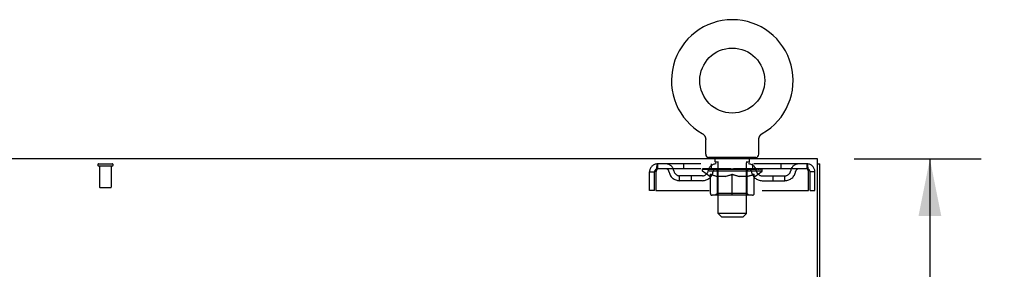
# Model space of a CAD drawing. Header units: inches. Extents: x 0 to 204, y 0 to 132.
# Tile 93 of 99: x 85.29 to 106.13, y 87.13 to 92.41. Entities that reach past the tile are written whole.
import ezdxf

# ---------------------------------------------------------------- set-up
doc = ezdxf.new("R2010")
doc.units = ezdxf.units.IN
doc.header["$LTSCALE"] = 11.243375
doc.header["$MEASUREMENT"] = 0
doc.linetypes.add('HIDDEN', pattern=[0.2, 0.1, -0.1])
doc.layers.get('0').update_dxf_attribs({"linetype": 'CONTINUOUS'})
doc.layers.add('DEFAULT_2', color=8, linetype='HIDDEN')
doc.layers.add('DIMENSIONS', color=7, linetype='CONTINUOUS')
doc.styles.get("Standard").update_dxf_attribs({"font": 'arial.ttf'})
doc.dimstyles.new('DIMSTYLE_1', dxfattribs={"dimtxt": 0.901875, "dimasz": 1.2025, "dimexe": 0.09, "dimexo": 0.07, "dimgap": 0.0375, "dimtad": 0, "dimtih": 1, "dimtoh": 1, "dimzin": 4, "dimdsep": 46, "dimtxsty": 'Standard', "dimblk": '_FILLED', "dimblk1": '_FILLED', "dimblk2": '_FILLED', "dimcen": 0.09, "dimadec": 3, "dimazin": 1, "dimtfac": 1, "dimtdec": 3, "dimtofl": 0, "dimtmove": 0, "dimatfit": 3, "dimldrblk": '_FILLED', "dimfxl": 0, "dimtolj": 1, "dimtzin": 4, "dimarcsym": 0})

# ---------------------------------------------------------------- blocks, each defined once
blk = doc.blocks.new('_FILLED')
at = {"color": 0, "linetype": 'ByBlock'}
blk.add_solid([(0, 0), (-1, 0.2), (-1, -0.2)], dxfattribs=at)
blk = doc.blocks.new('*D13')
at = {"layer": 'DIMENSIONS', "color": 2, "linetype": 'Continuous'}
for p, q in [((102.959, 89.46), (105.641, 89.46)), ((104.559, 89.46), (104.559, 82.674)), ((104.559, 74.085), (104.559, 80.87)), ((101.571, 74.085), (105.641, 74.085))]:
    blk.add_line(p, q, dxfattribs=at)
at = {"layer": 'DIMENSIONS', "color": 2, "linetype": 'Continuous', "xscale": 1.2025, "yscale": 1.2025, "zscale": 1.2025}
for p, rotation in [((104.559, 89.46), 90), ((104.559, 74.085), 270)]:
    blk.add_blockref('_FILLED', p, dxfattribs=dict(at, rotation=rotation))
at = {"layer": 'DIMENSIONS', "color": 2, "linetype": 'Continuous', "insert": (104.559, 82.223), "char_height": 0.9019, "width": 3.15153, "attachment_point": 2, "line_spacing_factor": 0.9}
blk.add_mtext('15.38', dxfattribs=at)

msp = doc.modelspace()

# ---------------------------------------------------------------- linework, layer by layer
at = {"color": 7, "linetype": 'Continuous'}
for p, q in [((99.739, 89.998), (99.74, 89.998)), ((99.739, 89.998), (99.744, 89.995)), ((99.741, 89.997), (99.742, 89.996)), ((99.744, 89.995), (99.748, 89.992)), ((99.748, 89.992), (99.752, 89.989)), ((99.752, 89.99), (99.756, 89.986)), ((99.756, 89.987), (99.76, 89.983)), ((99.76, 89.983), (99.764, 89.98)), ((99.764, 89.98), (99.768, 89.977)), ((99.768, 89.977), (99.772, 89.973)), ((99.771, 89.973), (99.775, 89.969)), ((99.775, 89.969), (99.778, 89.965)), ((99.778, 89.966), (99.782, 89.961)), ((99.781, 89.962), (99.785, 89.957)), ((99.785, 89.958), (99.788, 89.953)), ((99.787, 89.953), (99.79, 89.949)), ((99.79, 89.949), (99.793, 89.945)), ((99.793, 89.945), (99.795, 89.94)), ((99.795, 89.94), (99.798, 89.936)), ((99.798, 89.936), (99.8, 89.931)), ((99.8, 89.931), (99.802, 89.926)), ((99.802, 89.927), (99.804, 89.922)), ((99.804, 89.922), (99.805, 89.917)), ((99.805, 89.917), (99.807, 89.912)), ((99.807, 89.912), (99.808, 89.907)), ((99.808, 89.907), (99.809, 89.902)), ((99.809, 89.902), (99.81, 89.897)), ((99.81, 89.897), (99.811, 89.892)), ((99.811, 89.892), (99.812, 89.887)), ((99.812, 89.559), (99.812, 89.873)), ((100.937, 89.877), (100.938, 89.882)), ((100.937, 89.877), (100.938, 89.882)), ((100.937, 89.873), (100.937, 89.877)), ((100.937, 89.559), (100.937, 89.873)), ((100.938, 89.887), (100.939, 89.892)), ((100.938, 89.882), (100.938, 89.887)), ((100.939, 89.897), (100.94, 89.902)), ((100.939, 89.892), (100.939, 89.897)), ((100.94, 89.902), (100.941, 89.907)), ((100.941, 89.907), (100.943, 89.912)), ((100.943, 89.912), (100.944, 89.917)), ((100.944, 89.917), (100.946, 89.922)), ((100.946, 89.922), (100.948, 89.927)), ((100.948, 89.926), (100.95, 89.931)), ((100.95, 89.931), (100.952, 89.936)), ((100.952, 89.936), (100.954, 89.94)), ((100.954, 89.94), (100.957, 89.945)), ((100.957, 89.945), (100.959, 89.949)), ((100.959, 89.949), (100.962, 89.953)), ((100.962, 89.953), (100.965, 89.958)), ((100.965, 89.957), (100.968, 89.962)), ((100.968, 89.961), (100.971, 89.966)), ((100.971, 89.965), (100.975, 89.969)), ((100.975, 89.969), (100.978, 89.973)), ((100.978, 89.973), (100.982, 89.977)), ((100.982, 89.977), (100.985, 89.98)), ((100.985, 89.98), (100.989, 89.983)), ((100.989, 89.983), (100.993, 89.987)), ((100.993, 89.986), (100.997, 89.99)), ((100.997, 89.989), (101.001, 89.992)), ((101.001, 89.992), (101.006, 89.995)), ((101.001, 89.992), (101.003, 89.993)), ((101.006, 89.995), (101.01, 89.998)), ((101.007, 89.996), (101.009, 89.997)), ((101.01, 89.998), (101.01, 89.998)), ((99.875, 89.49), (99.875, 89.46)), ((100.875, 89.49), (99.875, 89.49)), ((100.875, 89.49), (100.875, 89.46)), ((102.177, 89.356), (102.229, 89.356))]:
    msp.add_line(p, q, dxfattribs=at)
at = {"color": 3, "linetype": 'Continuous'}
for p, q in [((102.177, 89.46), (62.031, 89.46)), ((102.177, 86.103), (102.177, 89.46)), ((102.229, 9.564), (102.229, 89.356))]:
    msp.add_line(p, q, dxfattribs=at)
at = {"color": 7, "linetype": 'Continuous'}
msp.add_lwpolyline([(99.812, 89.887), (99.812, 89.882), (99.812, 89.877), (99.812, 89.873)], dxfattribs=at)
msp.add_circle((100.375, 91.118), 0.688, dxfattribs=at)
for centre, radius, start, end in [((100.375, 91.118), 1.288, 299.5053, 240.4947), ((99.881, 89.559), 0.069, 180, 265), ((100.868, 89.559), 0.069, 275, 360)]:
    msp.add_arc(centre, radius, start, end, dxfattribs=at)
at = {"layer": 'DEFAULT_2', "color": 8, "linetype": 'HIDDEN'}
for p, q in [((99.747, 89.993), (99.748, 89.992)), ((99.972, 89.49), (99.972, 89.46)), ((100.01, 89.4), (100.01, 89.48)), ((100.74, 89.4), (100.74, 89.48)), ((100.778, 89.49), (100.778, 89.46)), ((86.962, 89.356), (87.246, 89.356)), ((86.962, 89.313), (87.246, 89.313)), ((86.98, 89.313), (86.98, 88.866)), ((87.228, 89.313), (87.228, 88.866)), ((98.792, 89.356), (98.792, 89.252)), ((101.958, 89.356), (98.792, 89.356)), ((101.958, 89.252), (98.792, 89.252)), ((99.344, 89.356), (99.344, 89.252)), ((99.742, 89.205), (99.742, 89.252)), ((99.751, 89.245), (99.751, 89.252)), ((99.76, 89.242), (99.76, 89.245)), ((99.76, 89.242), (100.99, 89.242)), ((99.769, 89.242), (99.769, 89.245)), ((99.77, 89.242), (99.77, 89.245)), ((99.78, 89.245), (99.78, 89.252)), ((99.796, 89.242), (99.796, 89.245)), ((99.798, 89.242), (99.798, 89.245)), ((99.826, 89.245), (99.826, 89.252)), ((99.841, 89.242), (99.841, 89.245)), ((99.844, 89.242), (99.844, 89.245)), ((100.048, 89.245), (99.846, 89.245)), ((99.89, 89.245), (99.89, 89.252)), ((99.891, 89.242), (99.891, 89.245)), ((99.892, 89.242), (99.892, 89.245)), ((99.895, 89.242), (99.895, 89.245)), ((99.902, 89.242), (99.902, 89.245)), ((99.902, 89.242), (99.902, 89.245)), ((99.905, 89.242), (99.905, 89.245)), ((99.909, 89.242), (99.909, 89.246)), ((99.913, 89.242), (99.913, 89.245)), ((99.927, 89.242), (99.927, 89.245)), ((99.937, 89.252), (99.937, 89.356)), ((99.945, 89.242), (99.945, 89.245)), ((99.946, 89.242), (99.946, 89.247)), ((99.966, 89.242), (99.966, 89.245)), ((99.966, 89.242), (99.966, 89.245)), ((99.968, 89.245), (99.968, 89.252)), ((99.977, 89.242), (99.977, 89.245)), ((99.982, 89.242), (99.982, 89.245)), ((99.991, 89.242), (99.991, 89.245)), ((100.002, 89.242), (100.002, 89.249)), ((100.018, 89.242), (100.018, 89.245)), ((100.08, 89.39), (100.02, 89.39)), ((100.021, 89.242), (100.021, 89.245)), ((100.048, 89.242), (100.048, 89.245)), ((100.115, 89.245), (100.053, 89.245)), ((100.058, 89.245), (100.058, 89.252)), ((100.065, 89.242), (100.065, 89.245)), ((100.07, 89.242), (100.07, 89.245)), ((100.075, 88.309), (100.075, 89.38)), ((100.076, 89.242), (100.076, 89.25)), ((100.08, 89.242), (100.08, 89.245)), ((100.091, 89.242), (100.091, 89.245)), ((100.115, 89.242), (100.115, 89.245)), ((100.19, 89.245), (100.131, 89.245)), ((100.151, 89.242), (100.151, 89.245)), ((100.158, 89.245), (100.158, 89.252)), ((100.162, 89.242), (100.162, 89.245)), ((100.164, 89.242), (100.164, 89.251)), ((100.167, 89.242), (100.167, 89.245)), ((100.174, 89.242), (100.174, 89.245)), ((100.19, 89.242), (100.19, 89.245)), ((100.27, 89.245), (100.216, 89.245)), ((100.229, 89.242), (100.229, 89.245)), ((100.26, 89.245), (100.375, 89.252)), ((100.265, 89.245), (100.265, 89.252)), ((100.265, 89.251), (100.265, 89.252)), ((100.265, 89.245), (100.265, 89.251)), ((100.265, 89.242), (100.265, 89.245)), ((100.269, 89.242), (100.269, 89.245)), ((100.27, 89.242), (100.27, 89.245)), ((100.271, 89.242), (100.271, 89.245)), ((100.354, 89.245), (100.306, 89.245)), ((100.311, 89.242), (100.311, 89.245)), ((100.354, 89.242), (100.354, 89.245)), ((100.372, 89.245), (100.372, 89.245)), ((100.372, 89.242), (100.372, 89.245)), ((100.372, 89.242), (100.372, 89.245)), ((100.375, 89.245), (100.375, 89.252)), ((100.377, 89.242), (100.377, 89.245)), ((100.377, 89.242), (100.377, 89.245)), ((100.377, 89.245), (100.377, 89.245)), ((100.379, 89.245), (100.444, 89.245)), ((100.396, 89.242), (100.396, 89.245)), ((100.412, 89.245), (100.412, 89.249)), ((100.412, 89.249), (100.489, 89.245)), ((100.433, 89.245), (100.433, 89.248)), ((100.438, 89.242), (100.438, 89.245)), ((100.479, 89.242), (100.479, 89.245)), ((100.479, 89.242), (100.479, 89.245)), ((100.479, 89.245), (100.534, 89.245)), ((100.48, 89.242), (100.48, 89.245)), ((100.484, 89.251), (100.485, 89.252)), ((100.484, 89.245), (100.484, 89.251)), ((100.484, 89.242), (100.484, 89.245)), ((100.485, 89.245), (100.485, 89.252)), ((100.521, 89.242), (100.521, 89.245)), ((100.56, 89.242), (100.56, 89.245)), ((100.56, 89.245), (100.619, 89.245)), ((100.575, 89.242), (100.575, 89.245)), ((100.583, 89.242), (100.583, 89.245)), ((100.585, 89.242), (100.585, 89.251)), ((100.588, 89.242), (100.588, 89.245)), ((100.591, 89.245), (100.591, 89.252)), ((100.599, 89.242), (100.599, 89.245)), ((100.635, 89.242), (100.635, 89.245)), ((100.635, 89.245), (100.697, 89.245)), ((100.659, 89.242), (100.659, 89.245)), ((100.73, 89.39), (100.67, 89.39)), ((100.67, 89.242), (100.67, 89.245)), ((100.674, 89.242), (100.674, 89.25)), ((100.675, 88.309), (100.675, 89.38)), ((100.68, 89.242), (100.68, 89.245)), ((100.685, 89.242), (100.685, 89.245)), ((100.691, 89.245), (100.691, 89.252)), ((100.702, 89.242), (100.702, 89.245)), ((100.702, 89.245), (100.903, 89.245)), ((100.729, 89.242), (100.729, 89.245)), ((100.732, 89.242), (100.732, 89.245)), ((100.747, 89.242), (100.747, 89.249)), ((100.759, 89.242), (100.759, 89.245)), ((100.768, 89.242), (100.768, 89.245)), ((100.772, 89.242), (100.772, 89.245)), ((100.782, 89.245), (100.782, 89.252)), ((100.783, 89.242), (100.783, 89.245)), ((100.783, 89.242), (100.783, 89.245)), ((100.804, 89.242), (100.804, 89.247)), ((100.804, 89.242), (100.804, 89.245)), ((100.812, 89.252), (100.812, 89.356)), ((100.822, 89.242), (100.822, 89.245)), ((100.836, 89.242), (100.836, 89.245)), ((100.841, 89.242), (100.841, 89.246)), ((100.844, 89.242), (100.844, 89.245)), ((100.848, 89.242), (100.848, 89.245)), ((100.848, 89.242), (100.848, 89.245)), ((100.855, 89.242), (100.855, 89.245)), ((100.858, 89.242), (100.858, 89.245)), ((100.859, 89.242), (100.859, 89.245)), ((100.86, 89.245), (100.86, 89.252)), ((100.906, 89.242), (100.906, 89.245)), ((100.909, 89.242), (100.909, 89.245)), ((100.923, 89.245), (100.923, 89.252)), ((100.952, 89.242), (100.952, 89.245)), ((100.954, 89.242), (100.954, 89.245)), ((100.97, 89.245), (100.97, 89.252)), ((100.98, 89.242), (100.98, 89.245)), ((100.981, 89.242), (100.981, 89.245)), ((100.99, 89.242), (100.99, 89.245)), ((100.998, 89.245), (100.998, 89.252)), ((101.008, 89.205), (101.008, 89.252)), ((101.406, 89.356), (101.406, 89.252)), ((101.958, 89.252), (101.958, 89.356)), ((98.625, 88.793), (98.625, 89.189)), ((98.625, 89.189), (98.729, 89.189)), ((98.729, 88.793), (98.729, 89.189)), ((98.759, 89.189), (98.759, 88.793)), ((99.26, 89.001), (99.26, 89.105)), ((99.743, 89.105), (99.26, 89.105)), ((99.51, 89.001), (99.51, 89.105)), ((101.008, 89.205), (99.742, 89.205)), ((99.901, 89.093), (99.742, 89.205)), ((99.901, 89.093), (99.911, 89.093)), ((99.911, 88.73), (99.911, 89.137)), ((100.233, 89.093), (100.054, 89.093)), ((100.062, 88.733), (100.062, 89.202)), ((100.375, 88.693), (100.375, 89.137)), ((100.696, 89.093), (100.516, 89.093)), ((100.688, 88.733), (100.688, 89.202)), ((100.838, 88.73), (100.838, 89.137)), ((100.838, 89.093), (100.849, 89.093)), ((100.849, 89.093), (101.008, 89.205)), ((101.006, 89.105), (101.489, 89.105)), ((101.239, 89.001), (101.239, 89.105)), ((101.489, 89.001), (101.489, 89.105)), ((101.991, 88.793), (101.991, 89.189)), ((102.021, 88.793), (102.021, 89.189)), ((102.125, 89.189), (102.021, 89.189)), ((102.125, 88.793), (102.125, 89.189)), ((86.99, 88.856), (87.218, 88.856)), ((99.743, 89.001), (99.26, 89.001)), ((101.006, 89.001), (101.489, 89.001)), ((98.729, 88.793), (98.625, 88.793)), ((98.759, 88.793), (101.991, 88.793)), ((100.801, 88.693), (99.948, 88.693)), ((100.062, 88.733), (100.022, 88.693)), ((100.688, 88.733), (100.062, 88.733)), ((100.688, 88.733), (100.727, 88.693)), ((102.021, 88.793), (102.125, 88.793)), ((100.675, 88.309), (100.075, 88.309)), ((100.144, 88.24), (100.075, 88.309)), ((100.144, 88.24), (100.606, 88.24)), ((100.606, 88.24), (100.675, 88.309))]:
    msp.add_line(p, q, dxfattribs=at)
for points in [[(98.792, 89.356), (98.789, 89.354), (98.787, 89.351), (98.785, 89.346), (98.782, 89.339), (98.78, 89.33), (98.778, 89.319), (98.775, 89.307), (98.773, 89.293), (98.771, 89.277), (98.768, 89.261), (98.766, 89.244), (98.763, 89.226), (98.761, 89.207), (98.759, 89.189)], [(98.792, 89.252), (98.789, 89.251), (98.787, 89.25), (98.785, 89.248), (98.782, 89.245), (98.78, 89.242), (98.778, 89.238), (98.775, 89.233), (98.773, 89.228), (98.771, 89.222), (98.768, 89.216), (98.766, 89.209), (98.763, 89.203), (98.761, 89.196), (98.759, 89.189)], [(101.991, 89.189), (101.988, 89.207), (101.986, 89.226), (101.984, 89.244), (101.981, 89.261), (101.979, 89.277), (101.977, 89.293), (101.974, 89.307), (101.972, 89.319), (101.97, 89.33), (101.967, 89.339), (101.965, 89.346), (101.962, 89.351), (101.96, 89.354), (101.958, 89.356)], [(101.991, 89.189), (101.988, 89.196), (101.986, 89.203), (101.984, 89.209), (101.981, 89.216), (101.979, 89.222), (101.977, 89.228), (101.974, 89.233), (101.972, 89.238), (101.97, 89.242), (101.967, 89.245), (101.965, 89.248), (101.962, 89.25), (101.96, 89.251), (101.958, 89.252)], [(99.911, 89.137), (99.937, 89.127), (99.962, 89.118), (99.987, 89.11), (100.012, 89.103), (100.037, 89.098), (100.061, 89.093)], [(100.054, 89.093), (100.03, 89.098), (100.007, 89.104), (99.983, 89.11), (99.96, 89.118), (99.936, 89.126), (99.911, 89.136)], [(100.224, 89.093), (100.249, 89.098), (100.274, 89.103), (100.298, 89.11), (100.324, 89.118), (100.349, 89.127), (100.375, 89.137)], [(100.375, 89.135), (100.35, 89.126), (100.327, 89.117), (100.303, 89.11), (100.28, 89.103), (100.257, 89.098), (100.233, 89.093)], [(100.375, 89.137), (100.401, 89.127), (100.426, 89.118), (100.451, 89.11), (100.476, 89.103), (100.501, 89.098), (100.526, 89.093)], [(100.516, 89.093), (100.493, 89.098), (100.469, 89.103), (100.446, 89.11), (100.423, 89.117), (100.399, 89.126), (100.375, 89.135)], [(100.688, 89.093), (100.713, 89.098), (100.738, 89.103), (100.763, 89.11), (100.787, 89.118), (100.813, 89.127), (100.838, 89.137)], [(100.838, 89.136), (100.814, 89.126), (100.79, 89.118), (100.766, 89.11), (100.742, 89.103), (100.719, 89.098), (100.696, 89.093)]]:
    msp.add_lwpolyline(points, dxfattribs=at)
for centre, radius, start, end in [((99.881, 89.559), 0.069, 265, 270), ((100, 89.48), 0.01, 0, 90), ((100.75, 89.48), 0.01, 90, 180), ((100.868, 89.559), 0.069, 270, 275), ((86.962, 89.334), 0.0215, 90, 270), ((87.246, 89.334), 0.0215, 270, 90), ((98.792, 89.189), 0.167, 90, 180), ((98.792, 89.189), 0.063, 90, 180), ((98.971, 89.189), 0.167, 8.0716, 90), ((98.972, 89.189), 0.0625, 7.9863, 90), ((100.032, 89.189), 0.167, 90, 171.9284), ((100.032, 89.189), 0.0625, 90, 172.0137), ((100.02, 89.4), 0.01, 180, 270), ((100.022, 89.202), 0.0398, 0, 90), ((100.065, 89.38), 0.01, 0, 90), ((100.685, 89.38), 0.01, 90, 180), ((100.727, 89.202), 0.0398, 90, 180), ((100.717, 89.189), 0.167, 8.0716, 90), ((100.718, 89.189), 0.0625, 7.9863, 90), ((100.73, 89.4), 0.01, 270, 360), ((101.778, 89.189), 0.167, 90, 171.9284), ((101.778, 89.189), 0.0625, 90, 172.0137), ((101.958, 89.189), 0.167, 0, 90), ((101.958, 89.189), 0.063, 0, 90), ((99.26, 89.23), 0.229, 187.9863, 270), ((99.26, 89.23), 0.125, 188.0716, 270), ((99.743, 89.23), 0.125, 270, 351.9284), ((99.743, 89.23), 0.229, 270, 352.0137), ((101.006, 89.23), 0.229, 187.9863, 270), ((101.006, 89.23), 0.125, 188.0716, 270), ((101.489, 89.23), 0.125, 270, 351.9284), ((101.489, 89.23), 0.229, 270, 352.0137), ((86.99, 88.866), 0.01, 180, 270), ((87.218, 88.866), 0.01, 270, 360), ((99.948, 88.73), 0.0371, 180, 270), ((100.801, 88.73), 0.0371, 270, 360)]:
    msp.add_arc(centre, radius, start, end, dxfattribs=at)
for centre, major_axis, ratio, start_param, end_param in [((100.375, 89.252), (0.633, 0.007), 0.05963, 2.96643, 3.140963), ((99.722, 89.24), (0.198, 0), 0.060556, 0.430652, 1.470503), ((100.375, 89.252), (0.633, 0), 0.060556, 3.141593, 3.316126), ((99.722, 89.233), (0.198, 0.002), 0.05963, 1.376596, 1.469874), ((100.375, 89.252), (0.633, 0.013), 0.05688, 2.791345, 2.965878), ((99.697, 89.24), (0.198, 0.002), 0.05963, 0.25549, 1.295341), ((99.766, 89.24), (0.198, -0.002), 0.05963, 0.605815, 1.645666), ((100.375, 89.252), (0.633, -0.007), 0.05963, -2.96643, -2.791898), ((99.766, 89.233), (0.198, 0), 0.060556, 1.551758, 1.645036), ((99.697, 89.233), (0.198, 0.004), 0.05688, 1.20151, 1.294789), ((99.767, 89.235), (0.164, 0.002), 0.05963, 1.065228, 1.614276), ((99.747, 89.235), (0.164, 0.003), 0.05688, 0.890143, 1.43919), ((99.805, 89.235), (0.164, 0), 0.060556, 1.240391, 1.789438), ((100.375, 89.252), (0.633, 0.019), 0.052395, 2.616403, 2.790936), ((99.694, 89.24), (0.198, 0.004), 0.05688, 0.080405, 1.120256), ((99.828, 89.24), (0.198, -0.004), 0.05688, 0.7809, 1.820751), ((100.375, 89.252), (0.633, -0.013), 0.05688, -2.791345, -2.616812), ((99.828, 89.233), (0.198, -0.002), 0.05963, 1.72692, 1.820198), ((99.694, 89.233), (0.198, 0.006), 0.052395, 1.026568, 1.119847), ((99.747, 89.235), (0.164, 0.005), 0.052395, 0.715201, 1.264248), ((99.861, 89.235), (0.164, -0.002), 0.05963, 1.415553, 1.9646), ((100.375, 89.252), (0.633, 0.025), 0.046319, 2.441654, 2.616187), ((99.908, 89.24), (0.198, -0.006), 0.052395, 0.955842, 1.995693), ((99.711, 89.24), (0.198, 0.006), 0.052395, -0.094537, 0.945314), ((100.375, 89.252), (0.633, -0.019), 0.052395, -2.616403, -2.44187), ((99.908, 89.233), (0.198, -0.004), 0.05688, 1.902006, 1.995284), ((99.711, 89.233), (0.198, 0.008), 0.046319, 0.851819, 0.945098), ((99.765, 89.235), (0.164, 0.006), 0.046319, 0.540452, 1.089499), ((99.932, 89.235), (0.164, -0.003), 0.05688, 1.590638, 2.139686), ((100.375, 89.252), (0.633, 0.029), 0.038841, 2.267123, 2.441656), ((100.001, 89.24), (0.198, -0.008), 0.046319, 1.130591, 2.170442), ((99.748, 89.24), (0.198, 0.008), 0.046319, -0.269286, 0.770565), ((100.375, 89.252), (0.633, -0.025), 0.046319, -2.441654, -2.267121), ((100.001, 89.233), (0.198, -0.006), 0.052395, 2.076947, 2.170226), ((99.748, 89.233), (0.198, 0.009), 0.038841, 0.677289, 0.770567), ((99.802, 89.235), (0.164, 0.008), 0.038841, 0.365921, 0.914969), ((100.016, 89.235), (0.164, -0.005), 0.052395, 1.76558, 2.314627), ((100.375, 89.252), (0.633, 0.033), 0.030195, 2.09281, 2.267343), ((100.106, 89.24), (0.198, -0.009), 0.038841, 1.305122, 2.344973), ((99.804, 89.24), (0.198, 0.009), 0.038841, -0.443817, 0.596034), ((100.375, 89.252), (0.633, -0.029), 0.038841, -2.267123, -2.092591), ((100.106, 89.233), (0.198, -0.008), 0.046319, 2.251696, 2.344975), ((99.804, 89.233), (0.198, 0.01), 0.030195, 0.502975, 0.596254), ((99.856, 89.235), (0.164, 0.009), 0.030195, 0.191608, 0.740655), ((100.112, 89.235), (0.164, -0.006), 0.046319, 1.940329, 2.489376), ((99.877, 89.24), (0.198, 0.01), 0.030195, -0.61813, 0.421721), ((100.375, 89.252), (0.633, 0.036), 0.020645, 1.918687, 2.09322), ((100.219, 89.24), (0.198, -0.01), 0.030195, 1.479435, 2.519286), ((100.375, 89.252), (0.633, -0.033), 0.030195, -2.09281, -1.918277), ((100.219, 89.233), (0.198, -0.009), 0.038841, 2.426227, 2.519505), ((99.877, 89.233), (0.198, 0.011), 0.020645, 0.328852, 0.422131), ((99.926, 89.235), (0.164, 0.009), 0.020645, 0.017485, 0.566532), ((100.215, 89.235), (0.164, -0.008), 0.038841, 2.11486, 2.663907), ((99.966, 89.24), (0.198, 0.011), 0.020645, -0.792253, 0.247598), ((100.375, 89.252), (0.633, 0.038), 0.010478, 1.744704, 1.919237), ((100.337, 89.24), (0.198, -0.011), 0.020645, 1.653558, 2.693409), ((100.375, 89.252), (0.633, -0.036), 0.020645, -1.918687, -1.744154), ((100.337, 89.233), (0.198, -0.01), 0.030195, 2.60054, 2.693819), ((99.966, 89.233), (0.198, 0.012), 0.010478, 0.154869, 0.248148), ((100.01, 89.235), (0.164, 0.01), 0.010478, 6.126688, 6.675735), ((100.324, 89.235), (0.164, -0.009), 0.030195, 2.289173, 2.83822), ((100.067, 89.24), (0.198, 0.012), 0.010478, -0.966236, -0.000846), ((100.456, 89.24), (0.198, -0.012), 0.010478, 1.827541, 2.867392), ((100.375, 89.252), (0.633, -0.038), 0.010478, -1.744704, -1.563007), ((100.456, 89.233), (0.198, -0.011), 0.020645, 2.774664, 2.867942), ((100.434, 89.235), (0.164, -0.009), 0.020645, 2.463296, 3.012344), ((100.294, 89.24), (0.198, 0.012), 0.010478, 0.274201, 1.314052), ((100.208, 89.235), (0.164, 0.01), 0.010478, -0.000483, 0.504314), ((100.178, 89.233), (0.198, 0.012), 0.010478, 0.099668, 0.192946), ((100.375, 89.252), (0.633, 0.038), 0.010478, -1.571421, -1.396888), ((100.572, 89.233), (0.198, -0.012), 0.010478, 2.74231, 2.948646), ((100.542, 89.235), (0.164, -0.01), 0.010478, 2.637279, 3.14189), ((100.413, 89.24), (0.198, 0.011), 0.020645, 0.448184, 1.488034), ((100.316, 89.235), (0.164, 0.009), 0.020645, 0.129249, 0.678296), ((100.294, 89.233), (0.198, 0.011), 0.020645, 0.273651, 0.366929), ((100.682, 89.24), (0.198, -0.012), 0.010478, -3.140747, -2.175357), ((100.375, 89.252), (0.633, 0.036), 0.020645, -1.397439, -1.222906), ((100.375, 89.252), (0.633, -0.038), 0.010478, 1.222355, 1.396888), ((100.531, 89.24), (0.198, 0.01), 0.030195, 0.622307, 1.662158), ((100.426, 89.235), (0.164, 0.009), 0.030195, 0.303372, 0.852419), ((100.739, 89.235), (0.164, -0.01), 0.010478, 2.749043, 3.29809), ((100.783, 89.24), (0.198, -0.011), 0.020645, 2.893995, 3.933846), ((100.413, 89.233), (0.198, 0.01), 0.030195, 0.447774, 0.541052), ((100.783, 89.233), (0.198, -0.012), 0.010478, 2.893445, 2.986723), ((100.375, 89.252), (0.633, 0.033), 0.030195, -1.223315, -1.048783), ((100.375, 89.252), (0.633, -0.036), 0.020645, 1.048373, 1.222906), ((100.644, 89.24), (0.198, 0.009), 0.038841, 0.79662, 1.836471), ((100.534, 89.235), (0.164, 0.008), 0.038841, 0.477686, 1.026733), ((100.823, 89.235), (0.164, -0.009), 0.020645, 2.57506, 3.124108), ((100.872, 89.24), (0.198, -0.01), 0.030195, 2.719872, 3.759723), ((100.748, 89.24), (0.198, 0.008), 0.046319, 0.971151, 2.011002), ((100.531, 89.233), (0.198, 0.009), 0.038841, 0.622087, 0.715366), ((100.872, 89.233), (0.198, -0.011), 0.020645, 2.719462, 2.812741), ((100.375, 89.252), (0.633, 0.029), 0.038841, -1.049002, -0.874469), ((100.375, 89.252), (0.633, -0.033), 0.030195, 0.87425, 1.048783), ((100.638, 89.235), (0.164, 0.006), 0.046319, 0.652216, 1.201263), ((100.842, 89.24), (0.198, 0.006), 0.052395, 1.1459, 2.185751), ((100.893, 89.235), (0.164, -0.009), 0.030195, 2.400937, 2.949985), ((100.946, 89.24), (0.198, -0.009), 0.038841, 2.545558, 3.585409), ((100.733, 89.235), (0.164, 0.005), 0.052395, 0.826965, 1.376012), ((100.644, 89.233), (0.198, 0.008), 0.046319, 0.796618, 0.889896), ((100.946, 89.233), (0.198, -0.01), 0.030195, 2.545339, 2.638617), ((100.921, 89.24), (0.198, 0.004), 0.05688, 1.320842, 2.360692), ((100.375, 89.252), (0.633, 0.025), 0.046319, -0.874471, -0.699939), ((100.375, 89.252), (0.633, -0.029), 0.038841, 0.699936, 0.874469), ((101.002, 89.24), (0.198, -0.008), 0.046319, 2.371028, 3.410879), ((100.948, 89.235), (0.164, -0.008), 0.038841, 2.226624, 2.775671), ((100.984, 89.24), (0.198, 0.002), 0.05963, 1.495927, 2.535778), ((100.818, 89.235), (0.164, 0.003), 0.05688, 1.001907, 1.550954), ((101.039, 89.24), (0.198, -0.006), 0.052395, 2.196279, 3.23613), ((100.748, 89.233), (0.198, 0.006), 0.052395, 0.971367, 1.064645), ((100.984, 89.235), (0.164, -0.006), 0.046319, 2.052093, 2.601141), ((101.028, 89.24), (0.198, 0), 0.060556, 1.671089, 2.71094), ((101.002, 89.233), (0.198, -0.009), 0.038841, 2.371026, 2.464304), ((101.056, 89.24), (0.198, -0.004), 0.05688, 2.021337, 3.061188), ((100.375, 89.252), (0.633, 0.019), 0.052395, -0.699723, -0.52519), ((100.375, 89.252), (0.633, -0.025), 0.046319, 0.525406, 0.699939), ((101.052, 89.24), (0.198, -0.002), 0.05963, 1.846251, 2.886102), ((100.889, 89.235), (0.164, 0.002), 0.05963, 1.176993, 1.72604), ((101.003, 89.235), (0.164, -0.005), 0.052395, 1.877344, 2.426392), ((100.944, 89.235), (0.164, 0), 0.060556, 1.352155, 1.901202), ((101.002, 89.235), (0.164, -0.003), 0.05688, 1.702402, 2.25145), ((100.983, 89.235), (0.164, -0.002), 0.05963, 1.527317, 2.076364), ((100.842, 89.233), (0.198, 0.004), 0.05688, 1.146309, 1.239587), ((101.039, 89.233), (0.198, -0.008), 0.046319, 2.196495, 2.289773), ((100.375, 89.252), (0.633, 0.013), 0.05688, -0.524781, -0.350248), ((100.375, 89.252), (0.633, -0.019), 0.052395, 0.350657, 0.52519), ((100.921, 89.233), (0.198, 0.002), 0.05963, 1.321394, 1.414673), ((101.056, 89.233), (0.198, -0.006), 0.052395, 2.021746, 2.115024), ((100.375, 89.252), (0.633, 0.007), 0.05963, -0.349695, -0.175162), ((100.375, 89.252), (0.633, -0.013), 0.05688, 0.175715, 0.350248), ((100.984, 89.233), (0.198, 0), 0.060556, 1.496556, 1.589835), ((101.052, 89.233), (0.198, -0.004), 0.05688, 1.846804, 1.940083), ((101.028, 89.233), (0.198, -0.002), 0.05963, 1.671719, 1.764997), ((100.375, 89.252), (0.633, 0), 0.060556, -0.174533, 0), ((100.375, 89.252), (0.633, -0.007), 0.05963, 0.000629, 0.175162)]:
    msp.add_ellipse(centre, major_axis=major_axis, ratio=ratio, start_param=start_param, end_param=end_param, dxfattribs=at)

# ---------------------------------------------------------------- dimensions: what is measured, and where the dimension line sits
at = {"layer": 'DIMENSIONS', "color": 2, "linetype": 'Continuous'}
dim = msp.add_linear_dim(base=(104.558668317, 74.084522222), p1=(102.888511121, 89.459522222), p2=(101.500511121, 74.084522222), angle=270, dimstyle='DIMSTYLE_1', dxfattribs=at)
dim.commit()
dim.dimension.update_dxf_attribs({"geometry": '*D13', "text_midpoint": (104.595310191, 81.766991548), "dimtype": 160})

doc.saveas('drawing.dxf')
